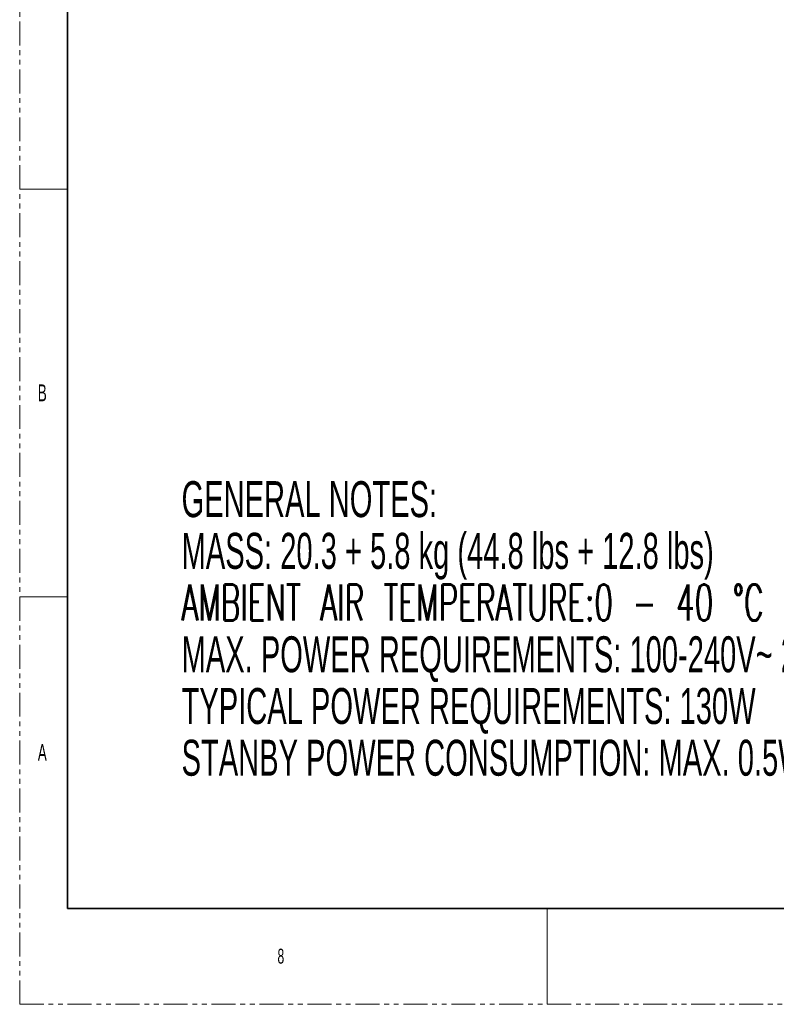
# Model space of a CAD drawing. Header units: millimetres. Extents: x 0 to 1118, y 0 to 864.
# Tile 1 of 254: x 0 to 200, y 0 to 261. Entities that reach past the tile are written whole.
import ezdxf

# ---------------------------------------------------------------- set-up
doc = ezdxf.new("R2010")
doc.units = ezdxf.units.MM
doc.linetypes.add('PHANTOM', pattern=[12.7, 6.35, -1.27, 1.27, -1.27, 1.27, -1.27])
doc.styles.add('SLDTEXTSTYLE1', font='TXT', dxfattribs={"width": 0.605})
doc.styles.add('SLDTEXTSTYLE2', font='TXT', dxfattribs={"width": 0.605, "bigfont": 'bigfont'})
doc.styles.add('SLDTEXTSTYLE4', font='TXT', dxfattribs={"width": 0.6})

# ---------------------------------------------------------------- blocks, each defined once
blk = doc.blocks.new('SW_NOTE_0')
at = {"color": 0, "linetype": 'Continuous', "lineweight": 0, "char_height": 9.525, "attachment_point": 1}
for s, insert, style in [('GENERAL NOTES:', (0, 12.28), 'SLDTEXTSTYLE1'), ('MASS: 20.3 + 5.8 kg (44.8 lbs + 12.8 lbs)', (0, -1.42), 'SLDTEXTSTYLE1'), ('AMBIENT AIR TEMPERATURE:0 - 40 °C (32–104 °F) MAX', (0, -15.12), 'SLDTEXTSTYLE2'), ('MAX. POWER REQUIREMENTS: 100-240V~ 2.0A. 50/60Hz, 175W', (0, -28.82), 'SLDTEXTSTYLE1'), ('TYPICAL POWER REQUIREMENTS: 130W', (0, -42.52), 'SLDTEXTSTYLE1'), ('STANBY POWER CONSUMPTION: MAX. 0.5W(WAKE UP FROM DEEP SLEEP MODE)', (0, -56.22), 'SLDTEXTSTYLE1')]:
    blk.add_mtext(s, dxfattribs=dict(at, insert=insert, style=style))

msp = doc.modelspace()

# ---------------------------------------------------------------- linework, layer by layer
at = {"color": 7, "linetype": 'PHANTOM', "lineweight": 18}
for q in [(0, 863.6), (1117.6, 0)]:
    msp.add_line((0, 0), q, dxfattribs=at)
at = {"color": 7, "linetype": 'Continuous', "lineweight": 35}
for p, q in [((12.7, 838.2), (12.7, 25.4)), ((12.7, 25.4), (1104.9, 25.4))]:
    msp.add_line(p, q, dxfattribs=at)
at = {"color": 7, "linetype": 'Continuous', "lineweight": 18}
for p, q in [((0, 215.9), (12.7, 215.9)), ((0, 107.95), (12.7, 107.95)), ((139.7, 25.4), (139.7, 0))]:
    msp.add_line(p, q, dxfattribs=at)

# ---------------------------------------------------------------- block references
at = {"color": 7, "linetype": 'Continuous', "lineweight": 0}
msp.add_blockref('SW_NOTE_0', (42.865, 126.3), dxfattribs=at)

# ---------------------------------------------------------------- texts
at = {"color": 7, "linetype": 'Continuous', "lineweight": 0, "attachment_point": 1, "style": 'SLDTEXTSTYLE4'}
for s, insert, char_height in [('B', (4.794, 164.198), 4.445), ('A', (4.794, 68.948), 4.445), ('8', (68.263, 14.729), 3.969)]:
    msp.add_mtext(s, dxfattribs=dict(at, insert=insert, char_height=char_height))

doc.saveas('drawing.dxf')
